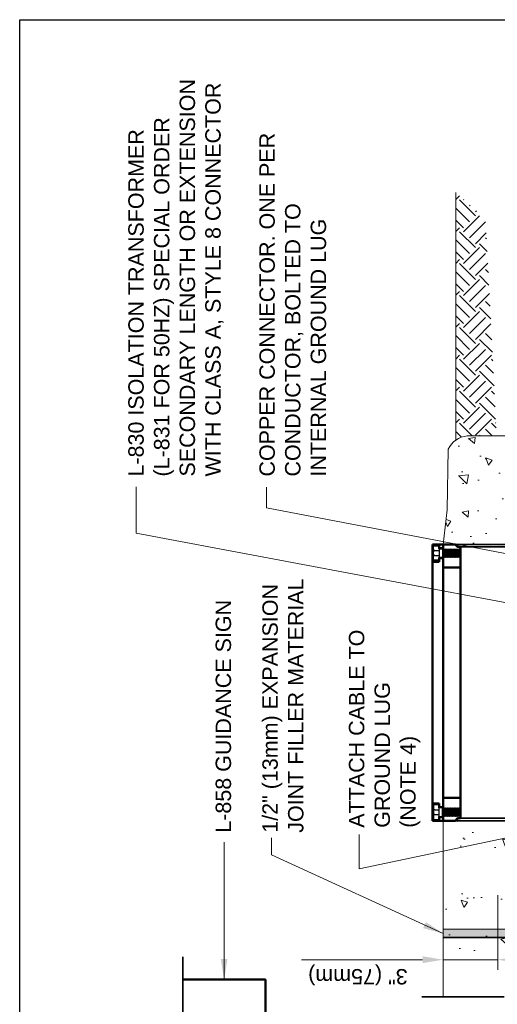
# Model space of a CAD drawing. Header units: inches. Extents: x 0 to 21.3, y 0 to 11.
# Tile 2 of 7: x 0 to 2.9, y 5 to 11. Entities that reach past the tile are written whole.
import ezdxf

# ---------------------------------------------------------------- set-up
doc = ezdxf.new("R2010")
doc.units = ezdxf.units.IN
doc.header["$LTSCALE"] = 0.375
doc.header["$MEASUREMENT"] = 0
doc.header["$PDSIZE"] = 2
doc.layers.get('Defpoints').update_dxf_attribs({"linetype": 'CONTINUOUS', "lineweight": 35})
for name, color, linetype, lineweight in [('C-PVMT-ASPH', 8, 'CONTINUOUS', 18), ('E-AFLD-LITE-SIGN', 203, 'CONTINUOUS', 50), ('G-ANNO-DIMS', 7, 'CONTINUOUS', 0), ('G-ANNO-PATT', 252, 'CONTINUOUS', 18), ('G-ANNO-SYMB', 6, 'CONTINUOUS', 35), ('S-FABR-PL~~', 142, 'CONTINUOUS', 35), ('S-FSTN-MISC', 13, 'CONTINUOUS', 25), ('S-SLAB-EDGE', 41, 'CONTINUOUS', 35)]:
    doc.layers.add(name, color=color, linetype=linetype, lineweight=lineweight)
doc.layers.add('G-ANNO-TEXT', color=7, linetype='CONTINUOUS')
doc.layers.add('G-ANNO-TTLB', color=7, linetype='CONTINUOUS')
doc.styles.add('01-E-BLDG-1_1', font='arial.ttf', dxfattribs={"height": 0.09375})
doc.dimstyles.new('01-E-BLDG-1_1', dxfattribs={"dimtxt": 0.09375, "dimasz": 0.125, "dimexe": 0.0625, "dimexo": 0.0625, "dimgap": 0.0625, "dimtad": 1, "dimdec": 4, "dimzin": 3, "dimdsep": 46, "dimlunit": 4, "dimtxsty": '01-E-BLDG-1_1', "dimcen": 0.0625, "dimclrd": 1, "dimclre": 1, "dimclrt": 256, "dimazin": 0, "dimtfac": 1, "dimtdec": 4, "dimtmove": 1, "dimatfit": 3, "dimfxl": 1, "dimfrac": 2, "dimtolj": 1, "dimtzin": 3, "dimlwd": 0, "dimlwe": 0, "dimarcsym": 0})

# ---------------------------------------------------------------- blocks, each defined once
blk = doc.blocks.new('*D1')
at = {"layer": 'Defpoints', "color": 0, "transparency": 16777216}
for p in [(2.9127, 5.7263), (2.5795, 5.5626), (2.5795, 5.2699)]:
    blk.add_point(p, dxfattribs=at)
at = {"layer": 'G-ANNO-DIMS', "color": 1, "lineweight": 0, "transparency": 16777216}
for p, q in [((2.9127, 5.6638), (2.9127, 5.2074)), ((2.4545, 5.2699), (2.3295, 5.2699)), ((2.9127, 5.2699), (2.5795, 5.2699)), ((3.0377, 5.2699), (3.1627, 5.2699))]:
    blk.add_line(p, q, dxfattribs=at)
at = {"layer": 'G-ANNO-DIMS', "color": 1, "transparency": 16777216}
for points in [[(2.4545, 5.2907), (2.4545, 5.249), (2.5795, 5.2699)], [(3.0377, 5.2907), (3.0377, 5.249), (2.9127, 5.2699)]]:
    blk.add_solid(points, dxfattribs=at)
at = {"layer": 'G-ANNO-DIMS', "transparency": 16777216, "insert": (2.0604, 5.1802), "char_height": 0.09375, "attachment_point": 5, "rotation": 180, "style": '01-E-BLDG-1_1'}
blk.add_mtext('\\A1;3" (75mm)', dxfattribs=at)

msp = doc.modelspace()

# ---------------------------------------------------------------- hatches: boundary and pattern name
at = {"layer": 'G-ANNO-PATT'}
h = msp.add_hatch(dxfattribs=at)
h.set_pattern_fill('EARTH', color=256, scale=0.55, angle=495, style=0)
h.set_pattern_definition([(135, (22.41626, -20.33577), (-0.19445436, 8e-16), [0.1375, -0.1375]), (135, (22.3798, -20.37223), (-0.19445436, 8e-16), [0.1375, -0.1375]), (135, (22.34334, -20.40869), (-0.19445436, 8e-16), [0.1375, -0.1375]), (225, (22.31904, -20.40869), (-8e-16, -0.19445436), [0.1375, -0.1375]), (225, (22.28258, -20.37223), (-8e-16, -0.19445436), [0.1375, -0.1375]), (225, (22.24612, -20.33577), (-8e-16, -0.19445436), [0.1375, -0.1375])])
h.paths.add_polyline_path([(2.65656, 9.94641), (2.65656, 8.44106), (2.66415, 8.44167, -0.1149703), (2.72608, 8.46275), (2.90557, 8.46275), (2.83832, 9.78476)])
h = msp.add_hatch(dxfattribs=at)
h.set_pattern_fill('AR-CONC', color=256, scale=0.0625, angle=450)
h.set_pattern_definition([(140, (0.18358, 2e-14), (0.03922, 0.448288), [0.046875, -0.515625]), (85, (0.1836, 2e-14), (-0.47012, -0.08672), [0.0375, -0.4125]), (190.4514, (0.18685, 0.03736), (-0.4309, 0.361568), [0.039838, -0.438214]), (136.184, (0.0586, 2e-14), (0.10345, 0.667026), [0.070312, -0.773437]), (186.6356, (0.0672, 0.0556), (-0.608824, 0.584164), [0.059756, -0.65732]), (81.184, (0.0586, 2e-14), (-0.608824, 0.584164), [0.05625, -0.61875]), (111, (0.08983, 0.0625), (0.251637, 0.373067), [0.046875, -0.515625]), (56, (0.08983, 0.0625), (-0.453219, 0.152072), [0.0375, -0.4125]), (161.4514, (0.1108, 0.0936), (-0.201582, 0.525139), [0.039838, -0.438214]), (127.5, (0.18358, 2e-14), (-0.2080587, 0.0076), [0, -0.4075, 0, -0.41875, 0, -0.4140625]), (97.5, (0.18358, 2e-14), (-0.2465073, 0.1644185), [0, -0.23875, 0, -0.398125, 0, -0.1578125]), (57.5, (0.18358, -0.13937), (0.0140968, 0.333639), [0, -0.15625, 0, -0.4875, 0, -0.646875]), (47.5, (0.18358, -0.20187), (-0.062566, 0.364491), [0, -0.203125, 0, -0.32375, 0, -0.459375])])
edge = h.paths.add_edge_path(flags=16)
edge.add_arc((5.02948, 8.1091), 0.00573, 90, 450)
edge = h.paths.add_edge_path(flags=16)
edge.add_arc((4.57708, 8.1091), 0.00573, 90, 450)
edge = h.paths.add_edge_path()
edge.add_arc((5.93845, 8.11546), 0.01886, 90, 450)
edge = h.paths.add_edge_path(flags=16)
edge.add_arc((4.12467, 8.1091), 0.00573, 90, 450)
edge = h.paths.add_edge_path(flags=16)
edge.add_arc((3.70505, 8.11426), 0.00573, 90, 450)
edge = h.paths.add_edge_path(flags=16)
edge.add_arc((3.25264, 8.11426), 0.00573, 90, 450)
h.paths.add_polyline_path([(2.59877, 5.45234), (2.58413, 5.2954), (3.19496, 5.3179), (3.06275, 5.04308), (3.43026, 5.04308), (3.43026, 5.21915), (3.43026, 5.45513), (5.39532, 5.50085), (5.39936, 5.7313), (5.36299, 5.7879), (5.37511, 6.07494), (2.59068, 6.07494)])
h.paths.add_polyline_path([(5.80899, 5.48172), (6.35178, 5.47362), (6.33963, 6.78656), (5.97507, 6.77035), (5.99127, 6.03284), (5.80089, 6.07336)])
h.paths.add_polyline_path([(2.62142, 4.577), (3.01065, 4.61724), (3.01682, 4.07774), (3.41121, 4.02637), (3.43026, 4.81207), (3.01612, 4.7147), (2.95037, 4.81207), (2.59649, 4.7869), (2.63333, 4.64545)])
h.paths.add_polyline_path([(2.60685, 2.26656), (2.91803, 2.26252), (3.00693, 2.37572), (3.04331, 2.2706), (3.39085, 2.27465), (3.3949, 3.21663), (3.24941, 3.32579), (3.19687, 3.0064), (2.93015, 2.98619), (2.85337, 3.05492), (2.65534, 3.01853)])
edge = h.paths.add_edge_path()
edge.add_line((5.33496, 7.80139), (5.43661, 8.46714))
edge.add_line((5.43661, 8.46714), (4.90335, 8.46275))
edge.add_line((4.90335, 8.46275), (2.72608, 8.46275))
edge.add_arc((2.74034, 8.31932), 0.14414, 95.676078, 154.188107)
edge.add_line((2.61058, 8.38208), (2.6044, 8.01277))
edge.add_line((2.6044, 8.01277), (2.57948, 7.80139))
edge.add_line((2.57948, 7.80139), (2.65193, 7.80139))
edge.add_arc((2.65959, 7.81776), 0.01807, 244.948093, 295.051907)
edge.add_line((2.66724, 7.80139), (5.33496, 7.80139))
h = msp.add_hatch(color=256, dxfattribs=at)
h.dxf.hatch_style = 1
h.paths.add_polyline_path([(2.57948, 5.4053), (2.57948, 5.45513), (3.43026, 5.45513), (3.43026, 5.4053)])

# ---------------------------------------------------------------- linework, layer by layer
at = {"layer": 'C-PVMT-ASPH'}
for p, q in [((2.72608, 8.46275), (5.43661, 8.46714)), ((2.6044, 8.01277), (2.61058, 8.38208)), ((2.57948, 7.80139), (2.6044, 8.01277)), ((2.57948, 6.11649), (2.57948, 5.04308)), ((2.57948, 5.45513), (5.43153, 5.45513))]:
    msp.add_line(p, q, dxfattribs=at)
msp.add_arc((2.74034, 8.31932), 0.14414, 95.676078, 154.188107, dxfattribs=at)
at = {"layer": 'E-AFLD-LITE-SIGN'}
for p, q in [((2.51526, 6.11649), (2.51526, 7.80139)), ((2.55625, 7.80139), (2.51526, 7.80139)), ((2.55625, 7.80139), (2.55625, 7.77506)), ((2.57948, 7.80139), (2.55625, 7.80139)), ((2.55625, 7.77945), (2.57948, 7.77945)), ((2.57948, 7.76629), (2.57948, 7.80139)), ((2.55625, 7.69608), (2.51526, 7.69608)), ((2.55625, 7.72241), (2.55625, 7.69608)), ((2.55625, 7.71802), (2.57948, 7.71802)), ((2.57948, 6.1867), (2.57948, 7.73119)), ((2.55625, 6.2218), (2.51526, 6.2218)), ((2.55625, 6.2218), (2.55625, 6.19547)), ((2.55625, 6.19986), (2.57948, 6.19986)), ((2.55625, 6.14282), (2.55625, 6.11649)), ((2.55625, 6.13843), (2.57948, 6.13843)), ((2.57948, 6.11649), (2.57948, 6.15159)), ((2.55625, 6.11649), (2.51526, 6.11649)), ((2.57948, 6.11649), (2.55625, 6.11649))]:
    msp.add_line(p, q, dxfattribs=at)
for points in [[(2.57948, 7.76629), (2.57948, 7.80139), (2.65193, 7.80139), (2.66724, 7.78609), (2.68479, 7.78609), (2.68479, 6.95894), (2.68479, 6.1318), (2.66724, 6.1318), (2.65193, 6.11649), (2.57948, 6.11649)], [(2.65193, 7.80139), (2.66724, 7.78609), (2.68479, 7.78609), (2.68479, 7.66098), (2.57948, 7.66098), (2.57948, 7.73119)], [(2.57948, 7.76629), (2.57948, 7.80139), (2.65193, 7.80139)], [(2.57948, 6.1867), (2.57948, 7.73119)], [(2.65193, 6.11649), (2.66724, 6.1318), (2.68479, 6.1318), (2.68479, 6.2569), (2.57948, 6.2569), (2.57948, 6.1867)], [(2.57948, 6.15159), (2.57948, 6.11649), (2.65193, 6.11649)], [(1.49667, 3.80773), (1.49667, 5.14839), (0.99386, 5.14839)]]:
    msp.add_lwpolyline(points, dxfattribs=at)
for centre, start, end in [((2.65959, 7.81776), 244.948093, 295.051907), ((2.65959, 6.10012), 64.948093, 115.051907)]:
    msp.add_arc(centre, 0.01807, start, end, dxfattribs=at)
at = {"layer": 'G-ANNO-DIMS'}
msp.add_line((2.32948, 5.26985), (1.71575, 5.26985), dxfattribs=at)
at = {"layer": 'G-ANNO-PATT'}
msp.add_line((2.65656, 8.44106), (2.65656, 9.94641), dxfattribs=at)
at = {"layer": 'G-ANNO-SYMB'}
for p, q in [((0.99386, 3.74248), (0.99386, 5.28679)), ((2.44977, 5.04308), (2.95037, 5.04308))]:
    msp.add_line(p, q, dxfattribs=at)
at = {"layer": 'G-ANNO-TTLB'}
msp.add_lwpolyline([(0, 11), (8.5, 11), (8.5, 0), (0, 0)], close=True, dxfattribs=at)
at = {"layer": 'S-FABR-PL~~'}
for points in [[(5.41118, 7.80139), (2.66724, 7.80139), (2.66724, 7.78609), (5.41118, 7.78609)], [(2.66724, 6.1318), (2.66724, 6.11649), (5.39648, 6.11649), (5.39648, 6.1318)]]:
    msp.add_lwpolyline(points, close=True, dxfattribs=at)
at = {"layer": 'S-FSTN-MISC'}
for p, q in [((2.52846, 7.76336), (2.55625, 7.76336)), ((2.55625, 7.77506), (2.55625, 7.72241)), ((2.5751, 7.77506), (2.5751, 7.72241)), ((2.57948, 7.76629), (2.57948, 7.73119)), ((2.58387, 7.77506), (2.58387, 7.72241)), ((2.58826, 7.76629), (2.58826, 7.73119)), ((2.59265, 7.77506), (2.59265, 7.72241)), ((2.59703, 7.76629), (2.59703, 7.73119)), ((2.60142, 7.77506), (2.60142, 7.72241)), ((2.60581, 7.76629), (2.60581, 7.73119)), ((2.6102, 7.77506), (2.6102, 7.72241)), ((2.61459, 7.76629), (2.61459, 7.73119)), ((2.61897, 7.77506), (2.61897, 7.72241)), ((2.62336, 7.76629), (2.62336, 7.73119)), ((2.62775, 7.77506), (2.62775, 7.72241)), ((2.63214, 7.76629), (2.63214, 7.73119)), ((2.63652, 7.77506), (2.63652, 7.72241)), ((2.64091, 7.76629), (2.64091, 7.73119)), ((2.6453, 7.77506), (2.6453, 7.72241)), ((2.64969, 7.76629), (2.64969, 7.73119)), ((2.65408, 7.77506), (2.65408, 7.72241)), ((2.65846, 7.76629), (2.65846, 7.73119)), ((2.66285, 7.77506), (2.66285, 7.72241)), ((2.66724, 7.76629), (2.66724, 7.73119)), ((2.67163, 7.77506), (2.67163, 7.72241)), ((2.52846, 7.73411), (2.55625, 7.73411)), ((2.52846, 6.18377), (2.55625, 6.18377)), ((2.55625, 6.14282), (2.55625, 6.19547)), ((2.5751, 6.14282), (2.5751, 6.19547)), ((2.57948, 6.15159), (2.57948, 6.1867)), ((2.58387, 6.14282), (2.58387, 6.19547)), ((2.58826, 6.15159), (2.58826, 6.1867)), ((2.59265, 6.14282), (2.59265, 6.19547)), ((2.59703, 6.15159), (2.59703, 6.1867)), ((2.60142, 6.14282), (2.60142, 6.19547)), ((2.60581, 6.15159), (2.60581, 6.1867)), ((2.6102, 6.14282), (2.6102, 6.19547)), ((2.61459, 6.15159), (2.61459, 6.1867)), ((2.61897, 6.14282), (2.61897, 6.19547)), ((2.62336, 6.15159), (2.62336, 6.1867)), ((2.62775, 6.14282), (2.62775, 6.19547)), ((2.63214, 6.15159), (2.63214, 6.1867)), ((2.63652, 6.14282), (2.63652, 6.19547)), ((2.64091, 6.15159), (2.64091, 6.1867)), ((2.6453, 6.14282), (2.6453, 6.19547)), ((2.64969, 6.15159), (2.64969, 6.1867)), ((2.65408, 6.14282), (2.65408, 6.19547)), ((2.65846, 6.15159), (2.65846, 6.1867)), ((2.66285, 6.14282), (2.66285, 6.19547)), ((2.66724, 6.15159), (2.66724, 6.1867)), ((2.67163, 6.14282), (2.67163, 6.19547)), ((2.52846, 6.15452), (2.55625, 6.15452))]:
    msp.add_line(p, q, dxfattribs=at)
for points in [[(2.67601, 7.73119), (2.67163, 7.72241), (2.66724, 7.73119), (2.66285, 7.72241), (2.65846, 7.73119), (2.65408, 7.72241), (2.64969, 7.73119), (2.6453, 7.72241), (2.64091, 7.73119), (2.63652, 7.72241), (2.63214, 7.73119), (2.62775, 7.72241), (2.62336, 7.73119), (2.61897, 7.72241), (2.61459, 7.73119), (2.6102, 7.72241), (2.60581, 7.73119), (2.60142, 7.72241), (2.59703, 7.73119), (2.59265, 7.72241), (2.58826, 7.73119), (2.58387, 7.72241), (2.57948, 7.73119), (2.5751, 7.72241), (2.55625, 7.72241), (2.55625, 7.70486), (2.52115, 7.70486), (2.52115, 7.79262), (2.55625, 7.79262), (2.55625, 7.77506), (2.5751, 7.77506), (2.57948, 7.76629), (2.58387, 7.77506), (2.58826, 7.76629), (2.59265, 7.77506), (2.59703, 7.76629), (2.60142, 7.77506), (2.60581, 7.76629), (2.6102, 7.77506), (2.61459, 7.76629), (2.61897, 7.77506), (2.62336, 7.76629), (2.62775, 7.77506), (2.63214, 7.76629), (2.63652, 7.77506), (2.64091, 7.76629), (2.6453, 7.77506), (2.64969, 7.76629), (2.65408, 7.77506), (2.65846, 7.76629), (2.66285, 7.77506), (2.66724, 7.76629), (2.67163, 7.77506), (2.67601, 7.76629)], [(2.67601, 6.1867), (2.67163, 6.19547), (2.66724, 6.1867), (2.66285, 6.19547), (2.65846, 6.1867), (2.65408, 6.19547), (2.64969, 6.1867), (2.6453, 6.19547), (2.64091, 6.1867), (2.63652, 6.19547), (2.63214, 6.1867), (2.62775, 6.19547), (2.62336, 6.1867), (2.61897, 6.19547), (2.61459, 6.1867), (2.6102, 6.19547), (2.60581, 6.1867), (2.60142, 6.19547), (2.59703, 6.1867), (2.59265, 6.19547), (2.58826, 6.1867), (2.58387, 6.19547), (2.57948, 6.1867), (2.5751, 6.19547), (2.55625, 6.19547), (2.55625, 6.21302), (2.52115, 6.21302), (2.52115, 6.12527), (2.55625, 6.12527), (2.55625, 6.14282), (2.5751, 6.14282), (2.57948, 6.15159), (2.58387, 6.14282), (2.58826, 6.15159), (2.59265, 6.14282), (2.59703, 6.15159), (2.60142, 6.14282), (2.60581, 6.15159), (2.6102, 6.14282), (2.61459, 6.15159), (2.61897, 6.14282), (2.62336, 6.15159), (2.62775, 6.14282), (2.63214, 6.15159), (2.63652, 6.14282), (2.64091, 6.15159), (2.6453, 6.14282), (2.64969, 6.15159), (2.65408, 6.14282), (2.65846, 6.15159), (2.66285, 6.14282), (2.66724, 6.15159), (2.67163, 6.14282), (2.67601, 6.15159)]]:
    msp.add_lwpolyline(points, close=True, dxfattribs=at)
for points in [[(2.57948, 7.76629), (2.58387, 7.77506), (2.58826, 7.76629), (2.59265, 7.77506), (2.59703, 7.76629), (2.60142, 7.77506), (2.60581, 7.76629), (2.6102, 7.77506), (2.61459, 7.76629), (2.61897, 7.77506), (2.62336, 7.76629), (2.62775, 7.77506), (2.63214, 7.76629), (2.63652, 7.77506), (2.64091, 7.76629), (2.6453, 7.77506), (2.64969, 7.76629), (2.65408, 7.77506), (2.65846, 7.76629), (2.66285, 7.77506), (2.66724, 7.76629), (2.67163, 7.77506), (2.67601, 7.76629), (2.6804, 7.77506), (2.68479, 7.76629)], [(2.57948, 7.73119), (2.58387, 7.72241), (2.58826, 7.73119), (2.59265, 7.72241), (2.59703, 7.73119), (2.60142, 7.72241), (2.60581, 7.73119), (2.6102, 7.72241), (2.61459, 7.73119), (2.61897, 7.72241), (2.62336, 7.73119), (2.62775, 7.72241), (2.63214, 7.73119), (2.63652, 7.72241), (2.64091, 7.73119), (2.6453, 7.72241), (2.64969, 7.73119), (2.65408, 7.72241), (2.65846, 7.73119), (2.66285, 7.72241), (2.66724, 7.73119), (2.67163, 7.72241), (2.67601, 7.73119), (2.6804, 7.72241), (2.68479, 7.73119)], [(2.57948, 6.1867), (2.58387, 6.19547), (2.58826, 6.1867), (2.59265, 6.19547), (2.59703, 6.1867), (2.60142, 6.19547), (2.60581, 6.1867), (2.6102, 6.19547), (2.61459, 6.1867), (2.61897, 6.19547), (2.62336, 6.1867), (2.62775, 6.19547), (2.63214, 6.1867), (2.63652, 6.19547), (2.64091, 6.1867), (2.6453, 6.19547), (2.64969, 6.1867), (2.65408, 6.19547), (2.65846, 6.1867), (2.66285, 6.19547), (2.66724, 6.1867), (2.67163, 6.19547), (2.67601, 6.1867), (2.6804, 6.19547), (2.68479, 6.1867)], [(2.57948, 6.15159), (2.58387, 6.14282), (2.58826, 6.15159), (2.59265, 6.14282), (2.59703, 6.15159), (2.60142, 6.14282), (2.60581, 6.15159), (2.6102, 6.14282), (2.61459, 6.15159), (2.61897, 6.14282), (2.62336, 6.15159), (2.62775, 6.14282), (2.63214, 6.15159), (2.63652, 6.14282), (2.64091, 6.15159), (2.6453, 6.14282), (2.64969, 6.15159), (2.65408, 6.14282), (2.65846, 6.15159), (2.66285, 6.14282), (2.66724, 6.15159), (2.67163, 6.14282), (2.67601, 6.15159), (2.6804, 6.14282), (2.68479, 6.15159)]]:
    msp.add_lwpolyline(points, dxfattribs=at)
for centre, start, end in [((2.52846, 7.77068), 180, 270), ((2.52846, 7.75605), 90, 180), ((2.52846, 7.74142), 180, 270), ((2.52846, 7.7268), 90, 180), ((2.52846, 6.19108), 180, 270), ((2.52846, 6.17646), 90, 180), ((2.52846, 6.16183), 180, 270), ((2.52846, 6.14721), 90, 180)]:
    msp.add_arc(centre, 0.00731, start, end, dxfattribs=at)
at = {"layer": 'S-SLAB-EDGE'}
msp.add_line((2.57948, 5.4053), (3.43026, 5.4053), dxfattribs=at)

# ---------------------------------------------------------------- texts
at = {"layer": 'G-ANNO-TEXT', "char_height": 0.09375, "attachment_point": 1, "rotation": 90, "style": '01-E-BLDG-1_1'}
for s, insert, width in [('\\A1;L-830 ISOLATION TRANSFORMER (L-831 FOR 50HZ) SPECIAL ORDER SECONDARY LENGTH OR EXTENSION WITH CLASS A, STYLE 8 CONNECTOR', (0.66166, 8.21509), 2.4430563), ('\\A1;COPPER CONNECTOR. ONE PER CONDUCTOR, BOLTED TO INTERNAL GROUND LUG', (1.4601, 8.21509), 2.1517794), ('\\A1;1/2" (13mm) EXPANSION JOINT FILLER MATERIAL', (1.47832, 6.04386), 1.5772781), ('\\A1;L-858 GUIDANCE SIGN', (1.19364, 6.04386), 1.5772781), ('\\A1;ATTACH CABLE TO GROUND LUG (NOTE 4)', (2.00538, 6.07409), 1.296778)]:
    msp.add_mtext(s, dxfattribs=dict(at, insert=insert, width=width))

# ---------------------------------------------------------------- dimensions: what is measured, and where the dimension line sits
at = {"layer": 'G-ANNO-DIMS'}
dim = msp.add_linear_dim(base=(2.57948, 5.26985), p1=(2.91265, 5.72632), p2=(2.57948, 5.56261), angle=180, text='3" (75mm)', dimstyle='01-E-BLDG-1_1', override={"dimse2": 1, "dimtmove": 2}, dxfattribs=at)
dim.commit()
dim.dimension.update_dxf_attribs({"geometry": '*D1', "text_midpoint": (2.06043, 5.18019), "dimtype": 160, "text_rotation": 180})

# ---------------------------------------------------------------- leaders
at = {"layer": 'G-ANNO-TEXT'}
for points in [[(4.30261, 7.19377), (0.71004, 7.86982), (0.71004, 8.15143)], [(3.57334, 7.62802), (1.50366, 8.02434), (1.50366, 8.15073)]]:
    msp.add_leader(points, dimstyle='01-E-BLDG-1_1', dxfattribs=at)
for points in [[(3.35268, 6.0931), (2.06718, 5.8243), (2.06718, 6.03377)], [(2.57948, 5.4289), (1.53421, 5.90851), (1.53421, 6.01324)], [(1.24527, 5.14839), (1.24527, 5.98724)]]:
    msp.add_leader(points, dimstyle='01-E-BLDG-1_1', override={"dimgap": 0.0625, "dimtad": 0}, dxfattribs=at)

doc.saveas('drawing.dxf')
